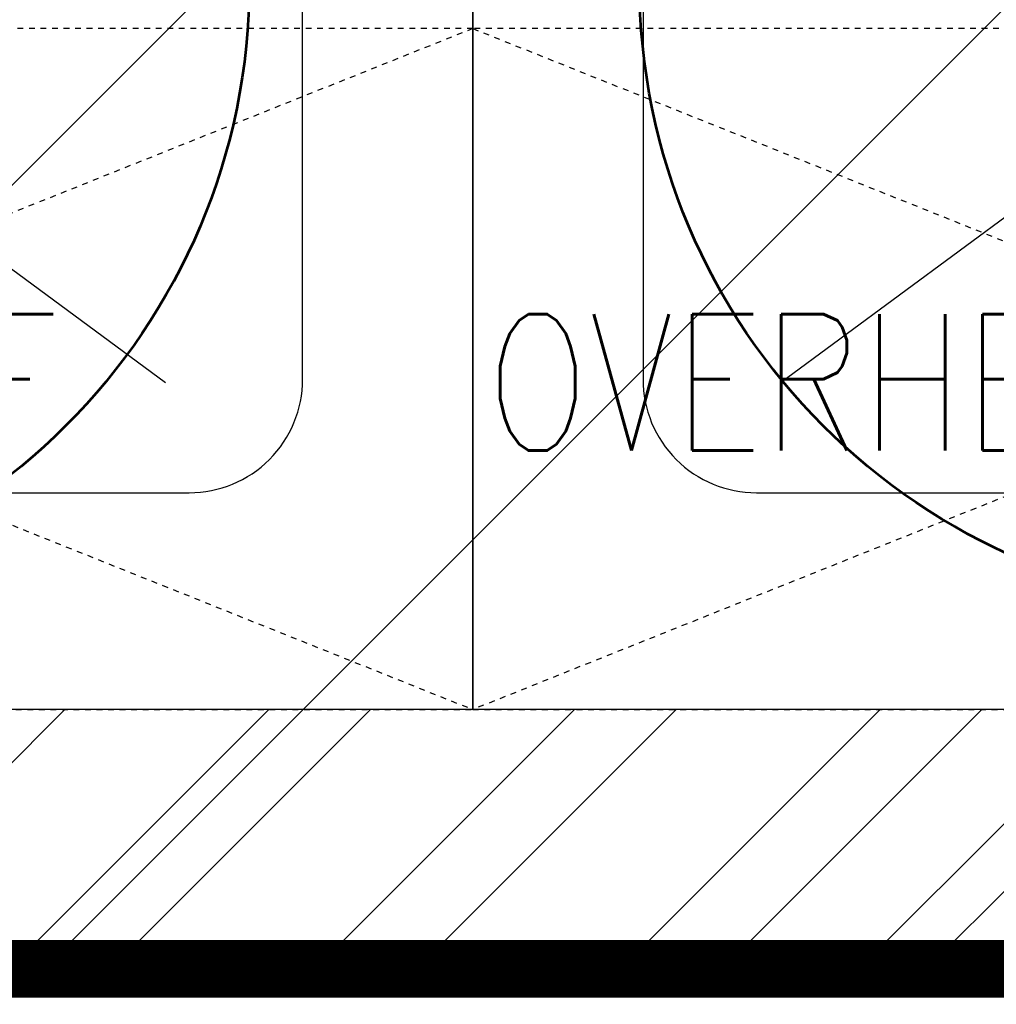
# Model space of a CAD drawing. Header units: inches. Extents: x 704 to 259546, y -107711 to 151004.
# Tile 193 of 208: x 127649 to 127666, y 23264 to 23281. Entities that reach past the tile are written whole.
import ezdxf

# ---------------------------------------------------------------- set-up
doc = ezdxf.new("R2010")
doc.units = ezdxf.units.IN
doc.header["$MEASUREMENT"] = 0
doc.linetypes.add('HIDDEN', pattern=[0.375, 0.25, -0.125])
for name, color, linetype, lineweight in [('00-GRIDTEXT', 1, 'Continuous', 13), ('FLOOR RAISE', 4, 'Continuous', 5), ('KIT TEXT.', 5, 'Continuous', 5), ('PD_BRICK WALL_115', 134, 'Continuous', 30), ('PD_FURNITURE_LOOSE', 20, 'Continuous', 18), ('PD_HATCH', 45, 'Continuous', 9)]:
    doc.layers.add(name, color=color, linetype=linetype, lineweight=lineweight)
doc.layers.add('KIT EQUIPMENT', color=3, linetype='Continuous')
doc.layers.add('PP BALL VALVE', color=7, linetype='Continuous')
doc.styles.add('ISO', font='isocp.shx', dxfattribs={"height": 250})

# ---------------------------------------------------------------- blocks, each defined once
blk = doc.blocks.new('A$C6E471120')
at = {"layer": 'KIT EQUIPMENT', "color": 8, "linetype": 'HIDDEN', "ltscale": 2}
for p, q in [((-2195.56, -7688.3), (-1445.56, -7988.3)), ((-1445.56, -7688.3), (-2195.56, -7988.3)), ((-1445.56, -7688.3), (-695.56, -7988.3)), ((-695.56, -7688.3), (-1445.56, -7988.3))]:
    blk.add_line(p, q, dxfattribs=at)
at = {"layer": 'KIT EQUIPMENT', "color": 8}
for p, q in [((-1581.02, -7844.36, 0), (-1763.5, -7709.76, 0)), ((-1310.09, -7844.36, 0), (-1127.61, -7709.76, 0))]:
    blk.add_line(p, q, dxfattribs=at)
for points in [[(-2195.56, -7288.3), (-1445.56, -7288.3), (-1445.56, -7988.3), (-2195.56, -7988.3)], [(-1445.56, -7288.3), (-695.56, -7288.3), (-695.56, -7988.3), (-1445.56, -7988.3)]]:
    blk.add_lwpolyline(points, close=True, dxfattribs=at)
at = {"layer": 'KIT EQUIPMENT', "color": 8, "elevation": 0}
for points in [[(-1520.56, -7842.8), (-1520.56, -7492.8, 0.414214), (-1570.56, -7442.8), (-2070.56, -7442.8, 0.414214), (-2120.56, -7492.8), (-2120.56, -7842.8, 0.414214), (-2070.56, -7892.8), (-1570.56, -7892.8, 0.414214)], [(-770.56, -7842.8), (-770.56, -7492.8, 0.414214), (-820.56, -7442.8), (-1320.56, -7442.8, 0.414214), (-1370.56, -7492.8), (-1370.56, -7842.8, 0.414214), (-1320.56, -7892.8), (-820.56, -7892.8, 0.414214)]]:
    blk.add_lwpolyline(points, format="xyb", close=True, dxfattribs=at)
at = {"layer": 'KIT EQUIPMENT', "color": 8, "linetype": 'HIDDEN', "ltscale": 2}
for points in [[(-2195.56, -7688.3), (-2195.56, -7988.3), (-1445.56, -7988.3), (-1445.56, -7688.3)], [(-1445.56, -7688.3), (-1445.56, -7988.3), (-695.56, -7988.3), (-695.56, -7688.3)]]:
    blk.add_lwpolyline(points, close=True, dxfattribs=at)
at = {"layer": 'KIT TEXT.', "color": 8, "char_height": 60.1753, "width": 1100.2839, "attachment_point": 7, "style": 'ISO'}
for insert in [(-2189.64, -7874.23, 488.6), (-1439.64, -7874.23, 488.6)]:
    blk.add_mtext('{\\Fromans|c0;\\W0.8;OVERHEAD SHELF}', dxfattribs=dict(at, insert=insert))
blk = doc.blocks.new('FF')
at = {"layer": 'PD_HATCH'}
h = blk.add_hatch(dxfattribs=at)
h.set_pattern_fill('ANSI32', color=8, scale=10)
h.set_pattern_definition([(45, (154266.819, 41472.0825), (-2.65165043, 2.65165043), []), (45, (154268.5867, 41472.0825), (-2.65165043, 2.65165043), [])])
h.paths.add_polyline_path([(127722.35, 23358.696), (127782.35, 23358.696), (127782.35, 23334.696), (127786.85, 23334.696), (127786.85, 23358.696), (127866.35, 23358.696), (127866.35, 23330.696), (127870.85, 23330.696), (127870.85, 23489.696), (127875.35, 23489.696), (127875.35, 23494.196), (127866.35, 23494.196), (127866.35, 23367.696), (127722.35, 23367.696), (127722.35, 23583.696), (127713.35, 23583.696), (127713.35, 23269.196), (127584.85, 23269.196), (127584.85, 23424.696), (127507.85, 23424.696), (127507.85, 23368.696), (127545.85, 23368.696), (127545.85, 23373.196), (127512.35, 23373.196), (127512.35, 23420.196), (127580.35, 23420.196), (127580.35, 23373.196), (127575.85, 23373.196), (127575.85, 23368.696), (127580.35, 23368.696), (127580.35, 23320.696), (127575.85, 23320.696), (127575.85, 23316.196), (127580.35, 23316.196), (127580.35, 23269.196), (127524.35, 23269.196), (127524.35, 23264.696), (127695.35, 23264.696), (127695.35, 23258.696), (127699.85, 23258.696), (127699.85, 23264.696), (127875.35, 23264.696), (127875.35, 23269.196), (127722.35, 23269.196)])
at = {"layer": 'PD_BRICK WALL_115', "color": 8, "lineweight": 30}
for points in [[(127713.35, 23583.696), (127713.35, 23269.196), (127584.85, 23269.196), (127584.85, 23424.696), (127507.85, 23424.696), (127507.85, 23368.696), (127545.85, 23368.696), (127545.85, 23373.196), (127512.35, 23373.196), (127512.35, 23420.196), (127580.35, 23420.196), (127580.35, 23373.196), (127575.85, 23373.196), (127575.85, 23368.696), (127580.35, 23368.696), (127580.35, 23320.696), (127575.85, 23320.696), (127575.85, 23316.196), (127580.35, 23316.196), (127580.35, 23269.196), (127524.35, 23269.196)], [(127875.35, 23264.696), (127699.85, 23264.696), (127699.85, 23258.696), (127695.35, 23258.696), (127695.35, 23264.696), (127524.35, 23264.696)]]:
    blk.add_lwpolyline(points, dxfattribs=at)
at = {"layer": 'PD_FURNITURE_LOOSE', "color": 8, "lineweight": 53}
for centre in [(127641.674, 23281.814, 0), (127670.218, 23281.814, 0)]:
    blk.add_circle(centre, 10.889, dxfattribs=at)
at = {"layer": '00-GRIDTEXT', "color": 8, "xscale": 0.03937007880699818, "yscale": 0.03937007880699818, "zscale": 0.03937007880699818}
blk.add_blockref('A$C6E471120', (127713.35, 23583.696), dxfattribs=at)

msp = doc.modelspace()

# ---------------------------------------------------------------- hatches: boundary and pattern name
at = {"layer": 'FLOOR RAISE'}
h = msp.add_hatch(dxfattribs=at)
h.set_pattern_fill('ANSI31', color=256, scale=80)
h.set_pattern_definition([(45, (-1158.461, 0), (-7.0710678, 7.0710678), [])])
h.paths.add_polyline_path([(127506.35, 23264.696), (127506.35, 23282.696), (127507.85, 23282.696), (127507.85, 23592.696), (128253.35, 23592.696), (128253.35, 23436.196), (128235.35, 23436.196), (128235.35, 23433.196), (127959.35, 23433.196), (127959.35, 23331.196), (127870.85, 23331.196), (127722.35, 23331.196), (127722.35, 23264.696)])

# ---------------------------------------------------------------- linework, layer by layer
at = {"layer": 'FLOOR RAISE', "const_width": 1}
msp.add_lwpolyline([(127507.85, 23592.696), (128253.35, 23592.696), (128253.35, 23436.196), (128235.35, 23436.196), (128235.35, 23433.196), (127959.35, 23433.196), (127959.35, 23331.196), (127870.85, 23331.196), (127722.35, 23331.196), (127722.35, 23264.696), (127506.35, 23264.696), (127506.35, 23282.696), (127507.85, 23282.696), (127507.85, 23592.696)], dxfattribs=at)
at = {"layer": 'PP BALL VALVE', "lineweight": 53}
msp.add_circle((130061.482, 21646.646), 129357.588, dxfattribs=at)

# ---------------------------------------------------------------- block references
at = {"color": 8, "lineweight": 53}
msp.add_blockref('FF', (0, 0), dxfattribs=at)

doc.saveas('drawing.dxf')
